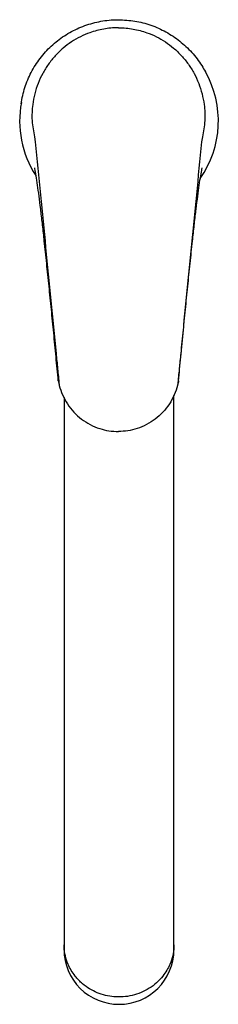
# Model space of a CAD drawing. Header units: millimetres. Extents: x 3894.155 to 3894.206, y 1969.978 to 1970.228.
import ezdxf

# ---------------------------------------------------------------- set-up
doc = ezdxf.new("R2010")
doc.units = ezdxf.units.MM
doc.layers.add('SANINDUSA', color=3, linetype='Continuous')

msp = doc.modelspace()

# ---------------------------------------------------------------- linework, layer by layer
at = {"layer": 'SANINDUSA'}
for p, q in [((3894.158684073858, 1970.19847077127), (3894.158899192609, 1970.197178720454)), ((3894.20147178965, 1970.19847077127), (3894.2012566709, 1970.197178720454)), ((3894.166227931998, 1970.132241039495), (3894.166227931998, 1970.035933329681)), ((3894.194227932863, 1970.035933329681), (3894.194227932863, 1970.132792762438)), ((3894.166227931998, 1970.035933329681), (3894.166227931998, 1969.993263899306)), ((3894.194227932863, 1969.993286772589), (3894.194227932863, 1970.035933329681)), ((3894.166227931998, 1969.993263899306), (3894.166227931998, 1969.992059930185)), ((3894.194227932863, 1969.992059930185), (3894.194227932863, 1969.993286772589))]:
    msp.add_line(p, q, dxfattribs=at)
for centre, radius, start, end in [((3894.180227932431, 1970.202434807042), 0.02530000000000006, 324.9289358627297, 29.62907838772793), ((3894.180227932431, 1970.202434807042), 0.02530000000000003, 169.1391824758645, 213.0306739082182), ((3894.180171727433, 1969.992113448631), 0.01394389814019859, 180.219908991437, 270.2309481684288), ((3894.18028103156, 1969.992116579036), 0.01394701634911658, 269.7818627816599, 359.7672800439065)]:
    msp.add_arc(centre, radius, start, end, dxfattribs=at)
for points, knots in [([(3894.155286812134, 1970.206856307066), (3894.155558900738, 1970.208235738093), (3894.156103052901, 1970.210994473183), (3894.157782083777, 1970.214890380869), (3894.160059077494, 1970.218456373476), (3894.162907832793, 1970.221597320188), (3894.166253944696, 1970.224202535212), (3894.169984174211, 1970.226228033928), (3894.174008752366, 1970.227576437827), (3894.177423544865, 1970.228146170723), (3894.179455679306, 1970.228192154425), (3894.180077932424, 1970.228206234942)], [0, 0, 0, 0, 0.1185599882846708, 0.2371090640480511, 0.3556724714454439, 0.4742258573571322, 0.592629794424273, 0.7110336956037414, 0.8293927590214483, 0.9477589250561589, 1, 1, 1, 1]), ([(3894.180077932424, 1970.228206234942), (3894.181482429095, 1970.228136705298), (3894.184291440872, 1970.227997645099), (3894.188388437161, 1970.226914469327), (3894.192244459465, 1970.225199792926), (3894.195767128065, 1970.22286518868), (3894.198839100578, 1970.219967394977), (3894.200915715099, 1970.217232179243), (3894.201925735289, 1970.215486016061), (3894.202219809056, 1970.214942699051)], [0, 0, 0, 0, 0.1178069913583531, 0.2356155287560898, 0.353422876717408, 0.4712408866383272, 0.589381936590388, 0.7075325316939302, 0.7593993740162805, 0.7593993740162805, 0.7593993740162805, 0.7593993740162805]), ([(3894.180077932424, 1970.226157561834), (3894.180035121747, 1970.22615747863), (3894.178780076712, 1970.226155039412), (3894.176309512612, 1970.225923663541), (3894.173100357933, 1970.225084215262), (3894.170367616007, 1970.223914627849), (3894.168086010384, 1970.222595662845), (3894.165932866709, 1970.220988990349), (3894.163963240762, 1970.219091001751), (3894.162214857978, 1970.216927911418), (3894.160744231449, 1970.214573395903), (3894.159582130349, 1970.21205677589), (3894.158730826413, 1970.209416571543), (3894.15812440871, 1970.206252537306), (3894.157943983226, 1970.202556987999), (3894.158437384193, 1970.19983280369), (3894.158684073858, 1970.19847077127)], [0, 0, 0, 0, 0.003073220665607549, 0.09009505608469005, 0.177133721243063, 0.2411003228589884, 0.3053349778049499, 0.369339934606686, 0.4385404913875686, 0.508024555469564, 0.5772671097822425, 0.6476554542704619, 0.7182910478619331, 0.7887004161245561, 0.8943548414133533, 1, 1, 1, 1]), ([(3894.180077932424, 1970.226157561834), (3894.180120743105, 1970.22615747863), (3894.181375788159, 1970.226155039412), (3894.183846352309, 1970.225923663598), (3894.187055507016, 1970.225084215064), (3894.189788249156, 1970.223914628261), (3894.192069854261, 1970.222595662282), (3894.194222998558, 1970.220988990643), (3894.196192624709, 1970.219091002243), (3894.19794100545, 1970.216927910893), (3894.199411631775, 1970.214573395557), (3894.20057373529, 1970.212056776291), (3894.201425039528, 1970.209416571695), (3894.202031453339, 1970.206252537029), (3894.202211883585, 1970.202556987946), (3894.201718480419, 1970.19983280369), (3894.20147178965, 1970.19847077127)], [0, 0, 0, 0, 0.003073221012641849, 0.09009505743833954, 0.1771337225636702, 0.2411003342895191, 0.3053349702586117, 0.3693399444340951, 0.4385405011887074, 0.5080245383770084, 0.5772670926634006, 0.6476554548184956, 0.7182910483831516, 0.7887004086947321, 0.8943548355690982, 1, 1, 1, 1]), ([(3894.158899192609, 1970.197178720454), (3894.159784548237, 1970.188228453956), (3894.161555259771, 1970.170327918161), (3894.163452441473, 1970.151138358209), (3894.164594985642, 1970.139580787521), (3894.164848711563, 1970.136897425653), (3894.164975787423, 1970.135553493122)], [0, 0, 0, 0, 0.436779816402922, 0.8735597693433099, 0.936673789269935, 1, 1, 1, 1]), ([(3894.2012566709, 1970.197178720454), (3894.200371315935, 1970.188228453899), (3894.19860060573, 1970.170327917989), (3894.196703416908, 1970.151138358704), (3894.195560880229, 1970.139580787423), (3894.195307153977, 1970.136897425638), (3894.195180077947, 1970.135553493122)], [0, 0, 0, 0, 0.4367798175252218, 0.87355977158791, 0.9366737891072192, 1, 1, 1, 1]), ([(3894.161212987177, 1970.172013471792), (3894.161196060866, 1970.172170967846), (3894.161029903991, 1970.173717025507), (3894.160716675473, 1970.17653355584), (3894.160284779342, 1970.180189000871), (3894.159871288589, 1970.18344916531), (3894.159482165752, 1970.186261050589), (3894.159121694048, 1970.188603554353), (3894.158884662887, 1970.189944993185), (3894.15876671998, 1970.19053594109), (3894.158750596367, 1970.190616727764)], [0, 0, 0, 0, 0.01812005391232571, 0.1778752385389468, 0.3381433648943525, 0.4978973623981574, 0.6567138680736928, 0.8160360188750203, 0.9748508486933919, 0.9999999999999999, 0.9999999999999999, 0.9999999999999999, 0.9999999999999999]), ([(3894.198942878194, 1970.172013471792), (3894.198959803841, 1970.172170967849), (3894.199125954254, 1970.17371702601), (3894.199439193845, 1970.176533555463), (3894.199871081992, 1970.180189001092), (3894.20028457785, 1970.183449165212), (3894.20067369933, 1970.186261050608), (3894.201034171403, 1970.188603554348), (3894.201271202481, 1970.189944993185), (3894.201389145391, 1970.19053594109), (3894.201405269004, 1970.190616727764)], [0, 0, 0, 0, 0.01812004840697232, 0.177875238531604, 0.3381433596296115, 0.4978973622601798, 0.656713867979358, 0.8160360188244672, 0.974850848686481, 1, 1, 1, 1]), ([(3894.164776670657, 1970.136504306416), (3894.16458217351, 1970.13855141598), (3894.164193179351, 1970.142645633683), (3894.163604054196, 1970.148692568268), (3894.163011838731, 1970.154659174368), (3894.162414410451, 1970.160551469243), (3894.161813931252, 1970.166359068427), (3894.161413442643, 1970.170127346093), (3894.161212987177, 1970.172013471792)], [0, 0, 0, 0, 0.1648678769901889, 0.3297356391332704, 0.4959459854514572, 0.6621564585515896, 0.8309000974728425, 1, 1, 1, 1]), ([(3894.195379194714, 1970.136504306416), (3894.195573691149, 1970.138551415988), (3894.195962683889, 1970.142645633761), (3894.19655180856, 1970.148692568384), (3894.197144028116, 1970.154659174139), (3894.197741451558, 1970.16055146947), (3894.198341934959, 1970.166359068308), (3894.19874242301, 1970.170127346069), (3894.198942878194, 1970.172013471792)], [0, 0, 0, 0, 0.1648678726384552, 0.3297356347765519, 0.4959459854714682, 0.6621564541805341, 0.8309000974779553, 1, 1, 1, 1]), ([(3894.164776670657, 1970.136504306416), (3894.164790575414, 1970.136426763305), (3894.164848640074, 1970.136102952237), (3894.164912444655, 1970.135809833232), (3894.164961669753, 1970.135600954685), (3894.164972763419, 1970.135553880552)], [0, 0, 0, 0, 0.1960841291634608, 0.818824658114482, 1, 1, 1, 1]), ([(3894.164972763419, 1970.135553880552), (3894.164989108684, 1970.13548679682), (3894.165208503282, 1970.134586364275), (3894.165799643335, 1970.132882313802), (3894.167045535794, 1970.130579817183), (3894.168678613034, 1970.128512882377), (3894.170634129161, 1970.126740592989), (3894.172867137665, 1970.125328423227), (3894.175234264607, 1970.124340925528), (3894.177662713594, 1970.123745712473), (3894.179272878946, 1970.123671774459), (3894.180077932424, 1970.123634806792)], [0, 0, 0, 0, 0.01019572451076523, 0.1368522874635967, 0.2634990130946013, 0.3903858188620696, 0.5172678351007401, 0.6433859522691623, 0.7694912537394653, 0.8847498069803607, 1, 1, 1, 1]), ([(3894.164975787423, 1970.135553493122), (3894.16497535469, 1970.135550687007), (3894.164974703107, 1970.135546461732), (3894.164973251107, 1970.135552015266), (3894.164972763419, 1970.135553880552)], [0, 0, 0, 0, 0.6641262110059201, 1, 1, 1, 1]), ([(3894.195183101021, 1970.135553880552), (3894.195166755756, 1970.13548679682), (3894.194947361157, 1970.134586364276), (3894.194356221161, 1970.13288231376), (3894.193110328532, 1970.130579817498), (3894.191477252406, 1970.128512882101), (3894.189521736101, 1970.126740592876), (3894.187288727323, 1970.125328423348), (3894.184921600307, 1970.124340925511), (3894.18249315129, 1970.123745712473), (3894.180882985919, 1970.123671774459), (3894.180077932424, 1970.123634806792)], [0, 0, 0, 0, 0.01019572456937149, 0.1368522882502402, 0.2634990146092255, 0.3903857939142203, 0.517267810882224, 0.6433859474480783, 0.7694912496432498, 0.8847498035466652, 1, 1, 1, 1]), ([(3894.195180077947, 1970.135553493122), (3894.195180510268, 1970.135550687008), (3894.195181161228, 1970.135546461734), (3894.195182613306, 1970.135552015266), (3894.195183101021, 1970.135553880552)], [0, 0, 0, 0, 0.6641260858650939, 1, 1, 1, 1]), ([(3894.195379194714, 1970.136504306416), (3894.195365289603, 1970.136426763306), (3894.19530722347, 1970.136102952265), (3894.195243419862, 1970.13580983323), (3894.1951941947, 1970.135600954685), (3894.195183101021, 1970.135553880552)], [0, 0, 0, 0, 0.1960841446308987, 0.8188246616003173, 1, 1, 1, 1]), ([(3894.195380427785, 1970.136511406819), (3894.1953806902, 1970.136512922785), (3894.195381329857, 1970.136516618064), (3894.195379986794, 1970.1365088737), (3894.195379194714, 1970.136504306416)], [0, 0, 0, 0, 0.4102440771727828, 1, 1, 1, 1]), ([(3894.169060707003, 1969.98534493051), (3894.168715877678, 1969.985819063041), (3894.168017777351, 1969.986778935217), (3894.167153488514, 1969.988489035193), (3894.166490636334, 1969.99046081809), (3894.166257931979, 1969.992097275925), (3894.166229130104, 1969.993038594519), (3894.166227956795, 1969.99324780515), (3894.166227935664, 1969.993285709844), (3894.166227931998, 1969.993292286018)], [0, 0, 0, 0, 0.1896864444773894, 0.3840165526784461, 0.6494693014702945, 0.9225688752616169, 0.9859635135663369, 0.9975647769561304, 1, 1, 1, 1]), ([(3894.194227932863, 1969.993292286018), (3894.194227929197, 1969.993285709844), (3894.194227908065, 1969.993247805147), (3894.194226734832, 1969.993038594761), (3894.194198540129, 1969.992117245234), (3894.193969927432, 1969.990481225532), (3894.193316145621, 1969.988520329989), (3894.192444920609, 1969.986790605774), (3894.191747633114, 1969.985830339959), (3894.191395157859, 1969.98534493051)], [0, 0, 0, 0, 0.002435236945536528, 0.01403656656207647, 0.07743156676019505, 0.3431431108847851, 0.6159836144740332, 0.805881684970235, 0.9999999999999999, 0.9999999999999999, 0.9999999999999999, 0.9999999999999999]), ([(3894.191395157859, 1969.98534493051), (3894.190886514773, 1969.984760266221), (3894.189869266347, 1969.983590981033), (3894.187980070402, 1969.982184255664), (3894.185872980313, 1969.981087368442), (3894.183612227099, 1969.980354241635), (3894.181276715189, 1969.980004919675), (3894.178979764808, 1969.980019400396), (3894.176760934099, 1969.980386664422), (3894.17466193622, 1969.981061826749), (3894.172710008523, 1969.982053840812), (3894.170755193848, 1969.983425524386), (3894.169669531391, 1969.984655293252), (3894.169060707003, 1969.98534493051)], [0, 0, 0, 0, 0.0924791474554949, 0.184951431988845, 0.2778471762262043, 0.3707181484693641, 0.4599437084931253, 0.5491634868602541, 0.6338799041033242, 0.7186100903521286, 0.8044730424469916, 0.8903512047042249, 0.9999999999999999, 0.9999999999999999, 0.9999999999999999, 0.9999999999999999])]:
    msp.add_open_spline(points, degree=3, knots=knots, dxfattribs=at)

doc.saveas('drawing.dxf')
